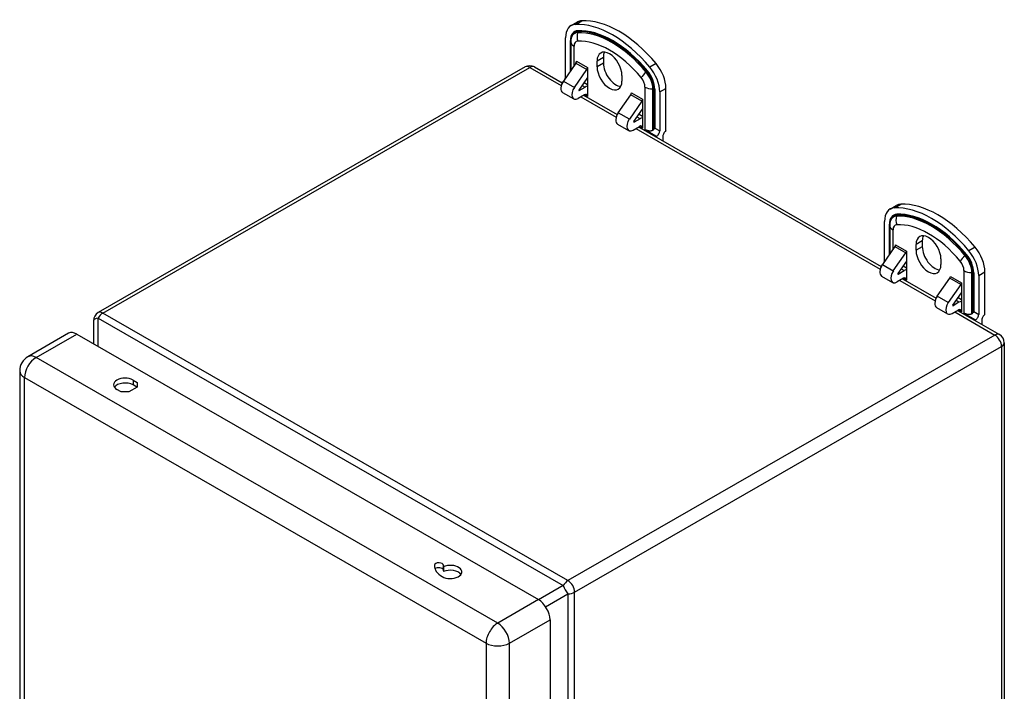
# Model space of a CAD drawing. Header units: inches. Extents: x 50.3 to 59, y 17.7 to 29.7.
# Tile 10 of 10: x 50.3 to 59, y 23.7 to 29.7. Entities that reach past the tile are written whole.
import ezdxf

# ---------------------------------------------------------------- set-up
doc = ezdxf.new("R2010")
doc.units = ezdxf.units.IN
doc.header["$MEASUREMENT"] = 0
doc.layers.add('Visible Edges(ANSI)', color=7, linetype='Continuous', lineweight=25)
doc.layers.add('Visible Tangent Edges(ANSI)', color=7, linetype='Continuous', lineweight=25)

msp = doc.modelspace()

# ---------------------------------------------------------------- linework, layer by layer
at = {"layer": 'Visible Edges(ANSI)'}
for p, q in [((55.1958, 29.6095), (55.2515, 29.6416)), ((55.1467, 29.1556), (55.1467, 29.5011)), ((55.1934, 29.466), (55.1934, 29.4719)), ((55.1934, 29.466), (55.1934, 29.2115)), ((55.2386, 29.2763), (55.1274, 29.1169)), ((55.2441, 29.2908), (55.2441, 29.2925)), ((55.2441, 29.2925), (55.2442, 29.2925)), ((55.4264, 29.244), (55.4264, 29.2947)), ((55.4821, 29.3267), (55.4821, 29.276)), ((54.7877, 29.2421), (51.0024, 27.0623)), ((54.8715, 29.2421), (55.1176, 29.1004)), ((55.225, 29.0607), (55.3361, 29.2202)), ((55.3418, 29.2363), (55.3418, 28.9796)), ((55.3418, 29.2363), (55.3418, 29.2363)), ((55.647, 29.1676), (55.647, 29.1169)), ((55.1191, 29.1033), (55.1191, 29.1078)), ((55.1191, 29.1078), (55.121, 29.1067)), ((55.3418, 29.1478), (55.2651, 29.0377)), ((55.3119, 29.1048), (55.3418, 29.0876)), ((55.1213, 29.0157), (55.2189, 28.9596)), ((55.3142, 28.9956), (55.2583, 28.9634)), ((55.2667, 29.0329), (55.3197, 29.0633)), ((55.3069, 28.9914), (55.6051, 28.8197)), ((55.6149, 28.8362), (55.726, 28.9956)), ((55.7316, 29.0118), (55.7317, 29.0118)), ((55.7316, 29.0101), (55.7316, 29.0118)), ((55.9819, 29.0202), (55.9819, 28.6747)), ((56.0375, 28.6748), (56.0375, 29.0522)), ((55.3418, 28.9796), (55.3418, 28.9796)), ((55.3418, 28.9796), (55.3418, 28.9796)), ((55.8236, 28.9394), (55.7125, 28.78)), ((55.8292, 28.9556), (55.8293, 28.9556)), ((55.8293, 28.9556), (55.8293, 28.6988)), ((55.7525, 28.757), (55.8293, 28.8671)), ((55.7993, 28.8241), (55.8293, 28.8069)), ((55.6088, 28.735), (55.7064, 28.6788)), ((55.8071, 28.7826), (55.7542, 28.7521)), ((55.7458, 28.6827), (55.8017, 28.7149)), ((55.7944, 28.7107), (57.946, 27.4716)), ((55.8293, 28.6989), (55.8292, 28.6989)), ((55.8293, 28.6988), (55.8292, 28.6989)), ((55.8512, 28.6862), (55.9543, 28.6269)), ((55.9543, 28.6186), (55.9543, 28.6269)), ((56.01, 28.6271), (56.01, 28.5865)), ((58.0242, 27.9808), (58.0799, 28.0128)), ((57.9751, 27.5268), (57.9751, 27.8723)), ((58.0218, 27.8372), (58.0218, 27.8431)), ((58.0218, 27.8372), (58.0218, 27.5827)), ((58.3105, 27.698), (58.3105, 27.6473)), ((58.067, 27.6476), (57.9559, 27.4881)), ((58.0534, 27.4319), (58.1646, 27.5914)), ((58.0725, 27.6621), (58.0725, 27.6638)), ((58.0725, 27.6638), (58.0726, 27.6637)), ((58.1702, 27.6075), (58.1703, 27.6075)), ((58.1703, 27.6075), (58.1703, 27.3508)), ((58.2548, 27.6152), (58.2548, 27.6659)), ((58.1703, 27.5191), (58.0935, 27.4089)), ((58.4754, 27.5388), (58.4754, 27.4881)), ((57.9476, 27.4745), (57.9476, 27.479)), ((57.9476, 27.479), (57.9494, 27.478)), ((58.0952, 27.4041), (58.1481, 27.4346)), ((58.1403, 27.4761), (58.1703, 27.4588)), ((58.866, 27.0461), (58.866, 27.4235)), ((57.9498, 27.387), (58.0473, 27.3308)), ((58.1426, 27.3668), (58.0868, 27.3346)), ((58.1353, 27.3626), (58.4335, 27.1909)), ((58.1703, 27.3509), (58.1702, 27.3508)), ((58.1703, 27.3508), (58.1702, 27.3508)), ((58.4433, 27.2074), (58.5545, 27.3668)), ((58.56, 27.383), (58.5601, 27.383)), ((58.56, 27.3813), (58.56, 27.383)), ((58.8103, 27.3914), (58.8103, 27.0459)), ((58.652, 27.3107), (58.5409, 27.1512)), ((58.6577, 27.3268), (58.6577, 27.3268)), ((58.6577, 27.3268), (58.6577, 27.0701)), ((58.581, 27.1282), (58.6577, 27.2384)), ((58.6356, 27.1538), (58.5826, 27.1234)), ((58.6278, 27.1953), (58.6577, 27.1781)), ((58.4372, 27.1063), (58.5348, 27.0501)), ((58.5742, 27.0539), (58.6301, 27.0861)), ((58.6228, 27.0819), (58.9954, 26.8674)), ((58.6577, 27.0701), (58.6577, 27.0701)), ((58.6577, 27.0701), (58.6577, 27.0701)), ((50.9604, 26.9896), (50.9604, 26.7867)), ((58.6796, 27.0575), (58.7827, 26.9981)), ((58.7827, 26.9898), (58.7827, 26.9981)), ((58.8384, 26.9983), (58.8384, 26.9578)), ((50.7404, 26.8786), (50.3798, 26.6709)), ((50.8133, 26.8714), (54.906, 24.5146)), ((59.0374, 26.7946), (59.0374, 20.3915)), ((50.3066, 26.5444), (50.3066, 20.2428)), ((51.3121, 26.4632), (51.3485, 26.4423)), ((51.205, 26.3596), (51.1686, 26.3806)), ((51.3485, 26.4015), (51.2757, 26.3596)), ((51.3463, 26.4002), (51.3121, 26.4199)), ((51.3485, 26.4423), (51.3485, 26.4015)), ((51.2757, 26.3596), (51.205, 26.3596)), ((54.0631, 24.8154), (54.0631, 24.7721)), ((54.0638, 24.807), (54.0638, 24.7637)), ((55.0092, 24.3358), (55.0092, 21.6061))]:
    msp.add_line(p, q, dxfattribs=at)
at = {"layer": 'Visible Edges(ANSI)', "flags": 128}
for points in [[(55.9208, 28.6801), (55.9182, 28.6785), (55.9155, 28.6773), (55.9126, 28.6762), (55.9095, 28.6752), (55.9063, 28.6745), (55.9031, 28.674), (55.8999, 28.6736), (55.8968, 28.6735), (55.8937, 28.6735), (55.8907, 28.6736), (55.8876, 28.6739), (55.8845, 28.6743), (55.8814, 28.6749), (55.8784, 28.6755), (55.8753, 28.6763), (55.8724, 28.6771), (55.8694, 28.6781), (55.8666, 28.6791), (55.8638, 28.6802), (55.8611, 28.6813), (55.8584, 28.6825), (55.8559, 28.6837), (55.8535, 28.685), (55.8512, 28.6862)], [(55.9381, 28.6999), (55.9379, 28.6995), (55.9376, 28.6991), (55.9374, 28.6988), (55.9372, 28.6984), (55.9369, 28.698), (55.9367, 28.6976), (55.9364, 28.6972), (55.9361, 28.6967), (55.9358, 28.6963), (55.9356, 28.6959), (55.9353, 28.6954), (55.935, 28.695), (55.9347, 28.6946), (55.9343, 28.6941), (55.934, 28.6937), (55.9337, 28.6932), (55.9334, 28.6927), (55.9331, 28.6923), (55.9328, 28.6918), (55.9324, 28.6914), (55.9321, 28.6909), (55.9318, 28.6904), (55.9314, 28.69), (55.9311, 28.6895)], [(58.7665, 27.0711), (58.7663, 27.0707), (58.7661, 27.0704), (58.7658, 27.07), (58.7656, 27.0696), (58.7653, 27.0692), (58.7651, 27.0688), (58.7648, 27.0684), (58.7645, 27.0679), (58.7643, 27.0675), (58.764, 27.0671), (58.7637, 27.0667), (58.7634, 27.0662), (58.7631, 27.0658), (58.7628, 27.0653), (58.7625, 27.0649), (58.7621, 27.0644), (58.7618, 27.064), (58.7615, 27.0635), (58.7612, 27.063), (58.7609, 27.0626), (58.7605, 27.0621), (58.7602, 27.0616), (58.7599, 27.0612), (58.7596, 27.0607)], [(58.7492, 27.0513), (58.7466, 27.0498), (58.7439, 27.0485), (58.741, 27.0474), (58.7379, 27.0465), (58.7347, 27.0457), (58.7315, 27.0452), (58.7283, 27.0449), (58.7252, 27.0447), (58.7222, 27.0447), (58.7191, 27.0449), (58.716, 27.0451), (58.713, 27.0456), (58.7099, 27.0461), (58.7068, 27.0467), (58.7038, 27.0475), (58.7008, 27.0483), (58.6979, 27.0493), (58.695, 27.0503), (58.6922, 27.0514), (58.6895, 27.0525), (58.6869, 27.0537), (58.6843, 27.0549), (58.6819, 27.0562), (58.6796, 27.0575)]]:
    msp.add_lwpolyline(points, dxfattribs=at)
at = {"layer": 'Visible Edges(ANSI)'}
for centre, radius, start, end in [((54.8296, 29.1693), 0.084, 60.06401, 119.93599), ((51.0444, 26.9896), 0.084, 119.93599, 180), ((58.9534, 26.7946), 0.084, 0, 60.06401), ((50.4526, 26.5444), 0.146, 119.93599, 180)]:
    msp.add_arc(centre, radius, start, end, dxfattribs=at)
for centre, major_axis, ratio, start_param, end_param in [((55.3136, 29.405), (-0.1178, 0.2045), 0.578093, 5.993548, 7.070517), ((55.5643, 28.7222), (-0.491, 0.8527), 0.578093, 5.005894, 5.993548), ((55.3693, 29.4371), (-0.1178, 0.2045), 0.578093, 5.993548, 6.283185), ((55.62, 28.7542), (-0.491, 0.8527), 0.578093, 5.005894, 5.993548), ((55.5367, 29.2311), (-0.0778, 0.1352), 0.578093, 3.928925, 7.070517), ((55.5924, 29.2632), (-0.0778, 0.1352), 0.578093, 0.36422, 0.787332), ((55.2303, 29.2845), (-0.0098, -0.0171), 0.578093, 1.422507, 2.354261), ((55.5924, 29.2125), (0.0778, -0.1352), 0.578093, 3.928925, 5.918966), ((55.8707, 29.1483), (-0.1178, 0.2045), 0.578093, 3.928925, 5.005894), ((55.3278, 29.2283), (0.0098, 0.0171), 0.578093, 4.5641, 5.495853), ((55.5367, 29.1804), (0.0778, -0.1352), 0.578093, 3.928925, 7.070517), ((55.815, 29.1163), (0.1178, -0.2045), 0.578093, 0.787332, 1.864301), ((55.1607, 29.0842), (-0.0394, -0.0685), 0.578093, 4.5641, 6.283185), ((55.1191, 29.1397), (0.0195, 0.0338), 0.578093, 3.925057, 4.078289), ((55.1191, 29.1397), (0.0195, 0.0338), 0.578093, 5.069041, 5.495853), ((55.2583, 29.028), (-0.0394, -0.0685), 0.578093, 4.5641, 7.06665), ((55.2667, 29.0361), (-0.00196, -0.00341), 0.578093, 4.5641, 7.06665), ((55.3142, 28.9637), (0.0195, 0.0338), 0.578093, 5.495853, 7.06665), ((55.3197, 28.9734), (-0.0549, -0.0953), 0.578093, 3.635957, 3.925057), ((55.7177, 29.0038), (0.0098, 0.0171), 0.578093, 4.5641, 5.495853), ((55.8153, 28.9476), (-0.0098, -0.0171), 0.578093, 1.422507, 2.354261), ((55.6482, 28.8035), (-0.0394, -0.0685), 0.578093, 4.5641, 6.283185), ((55.7458, 28.7473), (-0.0394, -0.0685), 0.578093, 4.5641, 7.06665), ((55.7542, 28.7554), (-0.00196, -0.00341), 0.578093, 4.5641, 7.06665), ((55.8071, 28.6927), (-0.0549, -0.0953), 0.578093, 3.635957, 3.925057), ((55.8017, 28.683), (0.0195, 0.0338), 0.578093, 5.495853, 7.06665), ((55.88, 28.7015), (0.0552, 0), 0.578093, 5.544243, 5.896282), ((55.9543, 28.6588), (-0.0195, -0.0338), 0.578093, 0.783464, 2.354261), ((56.0375, 28.6429), (0.0195, 0.0338), 0.578093, 0.783464, 2.354261), ((58.4484, 27.1255), (-0.491, 0.8527), 0.578093, 5.005894, 5.993548), ((58.142, 27.7762), (-0.1178, 0.2045), 0.578093, 5.993548, 7.070517), ((58.3927, 27.0934), (-0.491, 0.8527), 0.578093, 5.005894, 5.993548), ((58.1977, 27.8083), (-0.1178, 0.2045), 0.578093, 5.993548, 6.283185), ((58.3651, 27.6024), (-0.0778, 0.1352), 0.578093, 3.928925, 7.070517), ((58.4208, 27.6344), (-0.0778, 0.1352), 0.578093, 0.36422, 0.787332), ((58.0587, 27.6557), (-0.0098, -0.0171), 0.578093, 1.422507, 2.354261), ((58.1563, 27.5995), (0.0098, 0.0171), 0.578093, 4.5641, 5.495853), ((58.3651, 27.5517), (0.0778, -0.1352), 0.578093, 3.928925, 7.070517), ((58.4208, 27.5837), (0.0778, -0.1352), 0.578093, 3.928925, 5.918966), ((58.6434, 27.4875), (0.1178, -0.2045), 0.578093, 0.787332, 1.864301), ((58.6991, 27.5196), (-0.1178, 0.2045), 0.578093, 3.928925, 5.005894), ((57.9476, 27.5109), (0.0195, 0.0338), 0.578093, 5.069041, 5.495853), ((57.9892, 27.4554), (-0.0394, -0.0685), 0.578093, 4.5641, 6.283185), ((57.9476, 27.5109), (0.0195, 0.0338), 0.578093, 3.925057, 4.078289), ((58.0868, 27.3992), (-0.0394, -0.0685), 0.578093, 4.5641, 7.06665), ((58.1481, 27.3446), (-0.0549, -0.0953), 0.578093, 3.635957, 3.925057), ((58.0952, 27.4073), (-0.00196, -0.00341), 0.578093, 4.5641, 7.06665), ((58.1426, 27.3349), (0.0195, 0.0338), 0.578093, 5.495853, 7.06665), ((58.5462, 27.375), (0.0098, 0.0171), 0.578093, 4.5641, 5.495853), ((58.6437, 27.3188), (-0.0098, -0.0171), 0.578093, 1.422507, 2.354261), ((58.4766, 27.1747), (-0.0394, -0.0685), 0.578093, 4.5641, 6.283185), ((58.6356, 27.0639), (-0.0549, -0.0953), 0.578093, 3.635957, 3.925057), ((58.5742, 27.1185), (-0.0394, -0.0685), 0.578093, 4.5641, 7.06665), ((58.5826, 27.1266), (-0.00196, -0.00341), 0.578093, 4.5641, 7.06665), ((58.6301, 27.0542), (0.0195, 0.0338), 0.578093, 5.495853, 7.06665), ((58.7085, 27.0727), (0.0552, 0), 0.578093, 5.544243, 5.896282), ((58.7827, 27.03), (-0.0195, -0.0338), 0.578093, 0.783464, 2.354261), ((58.866, 27.0142), (0.0195, 0.0338), 0.578093, 0.783464, 2.354261), ((50.8133, 26.7521), (-0.0729, 0.1265), 0.578093, 5.499721, 6.283185), ((51.2404, 26.4219), (-0.1015, 0), 0.575862, 3.926991, 7.068583), ((51.2404, 26.3786), (-0.1015, 0), 0.575862, 3.926991, 5.903467), ((54.2206, 24.8154), (-0.2362, 0), 0.575862, 6.25154, 7.068583), ((54.0239, 24.819), (-0.0394, 0), 0.575862, 3.109948, 6.25154), ((54.0239, 24.7757), (0.0394, 0), 0.575862, 0.070772, 2.624124), ((54.1253, 24.7605), (0.1015, 0), 0.575862, 3.926991, 8.50545), ((54.2206, 24.8154), (-0.1575, 0), 0.575862, 6.25154, 6.375707), ((54.2206, 24.7721), (-0.1575, 0), 0.575862, 0, 0.092522), ((54.1253, 24.7172), (0.1015, 0), 0.575862, 0.379718, 2.222265), ((54.906, 24.3952), (0.0729, -0.1265), 0.578093, 0.787332, 2.358128)]:
    msp.add_ellipse(centre, major_axis=major_axis, ratio=ratio, start_param=start_param, end_param=end_param, dxfattribs=at)
at = {"layer": 'Visible Tangent Edges(ANSI)'}
for p, q in [((55.2345, 29.6205), (55.2902, 29.6525)), ((55.2528, 29.5468), (55.2555, 29.5564)), ((55.1905, 29.2074), (55.1905, 29.4759)), ((55.2222, 29.2529), (55.2222, 29.4259)), ((55.2386, 29.2763), (55.3361, 29.2202)), ((55.2442, 29.2925), (55.3418, 29.2363)), ((55.4821, 29.3267), (55.4264, 29.2947)), ((55.4821, 29.276), (55.4264, 29.244)), ((55.9498, 29.2727), (55.8941, 29.2406)), ((51.0444, 27.0582), (54.8296, 29.238)), ((54.8296, 29.238), (55.1086, 29.0773)), ((55.8614, 29.1963), (55.869, 29.2031)), ((55.1274, 29.1169), (55.225, 29.0607)), ((55.1467, 29.1556), (55.1522, 29.1524)), ((55.2935, 29.0784), (55.3197, 29.0633)), ((55.264, 29.0345), (55.2667, 29.0329)), ((55.3141, 28.9955), (55.3418, 28.9796)), ((55.8236, 28.9394), (55.726, 28.9956)), ((55.7317, 29.0118), (55.8292, 28.9556)), ((55.8512, 29.0637), (55.8512, 28.6862)), ((55.9208, 28.6801), (55.9208, 29.0471)), ((55.9208, 29.0471), (55.9311, 29.0471)), ((55.9311, 29.0471), (55.9311, 28.6895)), ((55.9381, 29.0454), (55.9381, 28.6999)), ((55.9819, 29.0202), (56.0375, 29.0522)), ((55.2824, 28.9773), (55.5961, 28.7966)), ((55.7125, 28.78), (55.6149, 28.8362)), ((55.7542, 28.7521), (55.7514, 28.7538)), ((55.8071, 28.7826), (55.7809, 28.7977)), ((55.7698, 28.6966), (57.937, 27.4486)), ((55.8015, 28.7148), (55.8292, 28.6989)), ((55.9381, 28.6999), (55.9819, 28.6747)), ((58.0629, 27.9917), (58.1186, 28.0237)), ((58.0812, 27.918), (58.084, 27.9276)), ((58.0189, 27.5786), (58.0189, 27.8471)), ((58.0506, 27.6241), (58.0506, 27.7971)), ((58.3105, 27.698), (58.2548, 27.6659)), ((58.067, 27.6476), (58.1646, 27.5914)), ((58.0726, 27.6637), (58.1702, 27.6075)), ((58.3105, 27.6473), (58.2548, 27.6152)), ((58.7782, 27.6439), (58.7225, 27.6118)), ((57.9751, 27.5268), (57.9806, 27.5236)), ((58.6898, 27.5676), (58.6974, 27.5744)), ((57.9559, 27.4881), (58.0534, 27.4319)), ((58.1219, 27.4496), (58.1481, 27.4346)), ((58.6796, 27.4349), (58.6796, 27.0575)), ((58.7492, 27.0513), (58.7492, 27.4183)), ((58.7492, 27.4183), (58.7596, 27.4183)), ((58.7596, 27.4183), (58.7596, 27.0607)), ((58.7665, 27.4166), (58.7665, 27.0711)), ((58.8103, 27.3914), (58.866, 27.4235)), ((58.0924, 27.4057), (58.0952, 27.4041)), ((58.1108, 27.3485), (58.4245, 27.1678)), ((58.1425, 27.3668), (58.1702, 27.3508)), ((58.652, 27.3107), (58.5545, 27.3668)), ((58.5601, 27.383), (58.6577, 27.3268)), ((58.5409, 27.1512), (58.4433, 27.2074)), ((58.6356, 27.1538), (58.6094, 27.1689)), ((58.5826, 27.1234), (58.5799, 27.125)), ((58.5983, 27.0678), (58.9534, 26.8632)), ((58.63, 27.086), (58.6577, 27.0701)), ((58.7665, 27.0711), (58.8103, 27.0459)), ((51.0024, 26.7626), (51.0024, 27.0139)), ((51.0024, 27.0139), (55.1262, 24.6392)), ((55.1682, 24.6835), (51.0444, 27.0582)), ((50.4526, 26.6638), (50.8133, 26.8714)), ((58.9534, 26.8632), (55.1682, 24.6835)), ((55.2276, 24.5806), (59.0128, 26.7604)), ((59.0128, 26.7604), (59.0128, 20.3573)), ((54.5454, 24.3069), (50.4526, 26.6638)), ((50.3494, 26.485), (54.4421, 24.1281)), ((50.3494, 20.1833), (50.3494, 26.485)), ((51.3121, 26.4632), (51.3121, 26.4199)), ((53.9845, 24.8197), (53.9845, 24.8111)), ((55.1262, 24.6392), (54.9083, 24.5132)), ((54.9701, 24.4519), (55.1682, 24.5664)), ((55.1682, 24.5664), (55.1682, 21.1506)), ((55.2276, 18.1776), (55.2276, 24.5806)), ((54.906, 24.5146), (54.5454, 24.3069)), ((54.6486, 24.1281), (55.0092, 24.3358)), ((54.4421, 24.1281), (54.4421, 21.4883)), ((54.6486, 21.4883), (54.6486, 24.1281))]:
    msp.add_line(p, q, dxfattribs=at)
for centre, major_axis, ratio, start_param, end_param in [((55.3136, 29.405), (-0.0869, 0.1509), 0.578093, 5.993548, 7.070517), ((55.3115, 29.4038), (-0.0834, 0.1448), 0.578093, 5.993548, 7.070517), ((55.3064, 29.4009), (-0.0798, 0.1385), 0.578093, 5.993548, 7.070517), ((55.3254, 29.5116), (0.0046, -0.0983), 0.781984, 4.310191, 5.095589), ((55.5571, 28.718), (-0.453, 0.7867), 0.578093, 5.005894, 5.993548), ((55.5643, 28.7222), (-0.4601, 0.7991), 0.578093, 5.005894, 5.993548), ((55.2483, 29.5599), (0.00046, -0.00983), 0.781984, 1.168598, 1.953996), ((55.5622, 28.721), (-0.4567, 0.793), 0.578093, 5.005894, 5.993548), ((55.1835, 29.4719), (0.00984, 0), 0.575862, 0, 0.785398), ((55.2918, 29.466), (-0.0984, 0), 0.575862, 0, 0.785398), ((55.286, 29.3891), (-0.045, 0.0782), 0.578093, 5.993548, 7.070517), ((55.5367, 28.7063), (-0.4183, 0.7264), 0.578093, 5.005894, 5.993548), ((54.8296, 29.1693), (-0.0419, 0.0728), 0.578093, 5.499721, 6.283185), ((54.8296, 29.1693), (0.0419, 0.0728), 0.578093, 0, 0.783464), ((55.8873, 29.188), (-0.0756, -0.0631), 0.236068, 4.860637, 5.646035), ((55.8078, 29.1121), (-0.0798, 0.1385), 0.578093, 3.928925, 5.005894), ((55.8664, 29.204), (-0.00756, -0.00631), 0.236068, 1.719044, 2.504442), ((55.813, 29.1151), (0.0834, -0.1448), 0.578093, 0.787332, 1.864301), ((55.815, 29.1163), (-0.0869, 0.1509), 0.578093, 3.928925, 5.005894), ((55.7874, 29.1004), (0.045, -0.0782), 0.578093, 0.787332, 1.864301), ((55.9208, 29.1037), (-0.0984, 0), 0.575862, 0.785398, 1.570796), ((55.9311, 29.0414), (-0.00984, 0), 0.575862, 3.926991, 4.712389), ((58.3927, 27.0934), (-0.4601, 0.7991), 0.578093, 5.005894, 5.993548), ((58.142, 27.7762), (-0.0869, 0.1509), 0.578093, 5.993548, 7.070517), ((58.14, 27.7751), (-0.0834, 0.1448), 0.578093, 5.993548, 7.070517), ((58.1348, 27.7721), (-0.0798, 0.1385), 0.578093, 5.993548, 7.070517), ((58.1538, 27.8828), (0.0046, -0.0983), 0.781984, 4.310191, 5.095589), ((58.3855, 27.0893), (-0.453, 0.7867), 0.578093, 5.005894, 5.993548), ((58.0767, 27.9311), (0.00046, -0.00983), 0.781984, 1.168598, 1.953996), ((58.3907, 27.0922), (-0.4567, 0.793), 0.578093, 5.005894, 5.993548), ((58.012, 27.8431), (0.00984, 0), 0.575862, 0, 0.785398), ((58.1202, 27.8372), (-0.0984, 0), 0.575862, 0, 0.785398), ((58.1144, 27.7604), (-0.045, 0.0782), 0.578093, 5.993548, 7.070517), ((58.3651, 27.0775), (-0.4183, 0.7264), 0.578093, 5.005894, 5.993548), ((58.7157, 27.5592), (-0.0756, -0.0631), 0.236068, 4.860637, 5.646035), ((58.6158, 27.4716), (0.045, -0.0782), 0.578093, 0.787332, 1.864301), ((58.6362, 27.4834), (-0.0798, 0.1385), 0.578093, 3.928925, 5.005894), ((58.6948, 27.5752), (-0.00756, -0.00631), 0.236068, 1.719044, 2.504442), ((58.6414, 27.4863), (0.0834, -0.1448), 0.578093, 0.787332, 1.864301), ((58.6434, 27.4875), (-0.0869, 0.1509), 0.578093, 3.928925, 5.005894), ((58.7492, 27.4749), (-0.0984, 0), 0.575862, 0.785398, 1.570796), ((58.7596, 27.4126), (-0.00984, 0), 0.575862, 3.926991, 4.712389), ((51.0444, 26.9896), (-0.0419, 0.0728), 0.578093, 5.499721, 6.283185), ((51.0444, 26.9896), (-0.084, 0), 0.335051, 5.235988, 6.283185), ((51.0444, 26.9896), (0.0419, 0.0728), 0.578093, 0.783464, 1.568863), ((58.9534, 26.7946), (0.0419, 0.0728), 0.578093, 0, 0.783464), ((58.9534, 26.7946), (-0.0419, 0.0728), 0.578093, 3.928925, 5.499721), ((58.9534, 26.7946), (0.084, 0), 0.575862, 5.497787, 6.283185), ((50.4526, 26.5444), (-0.0729, -0.1265), 0.578093, 3.925057, 5.495853), ((50.4526, 26.5444), (-0.0729, 0.1265), 0.578093, 5.499721, 6.283185), ((50.4526, 26.5444), (-0.146, 0), 0.575862, 0, 0.785398), ((55.1682, 24.6148), (-0.0419, -0.0728), 0.578093, 3.925057, 4.710455), ((55.1682, 24.6148), (0.042, -0.0727), 0.332474, 4.187117, 5.234315), ((55.1682, 24.6148), (0.0419, -0.0728), 0.578093, 0.787332, 2.358128), ((55.1682, 24.6148), (0.084, 0), 0.575862, 4.712389, 5.497787), ((54.5454, 24.1876), (0.0729, 0.1265), 0.578093, 0.783464, 2.354261), ((54.5454, 24.1876), (-0.0729, 0.1265), 0.578093, 3.928925, 5.499721), ((54.5454, 24.1876), (-0.146, 0), 0.575862, 0.785398, 2.356194)]:
    msp.add_ellipse(centre, major_axis=major_axis, ratio=ratio, start_param=start_param, end_param=end_param, dxfattribs=at)

doc.saveas('drawing.dxf')
